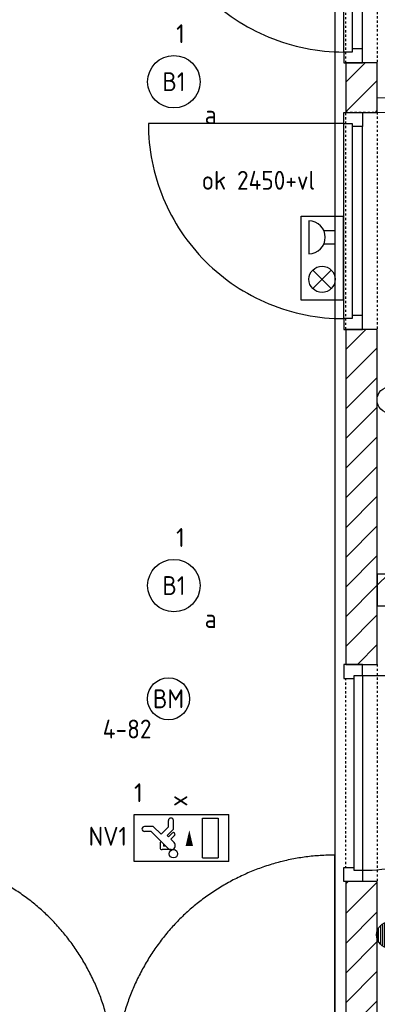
# Model space of a CAD drawing. Header units: millimetres. Extents: x -38031 to 123247, y -16330 to 129979.
# Tile 21 of 235: x 2527 to 4230, y 4041 to 8731. Entities that reach past the tile are written whole.
import ezdxf
from ezdxf.enums import TextEntityAlignment as Align

# ---------------------------------------------------------------- set-up
doc = ezdxf.new("R2010")
doc.units = ezdxf.units.MM
doc.header["$LTSCALE"] = 50
doc.linetypes.add('STYLE_01', pattern=[0.41664, 0.20828, -0.20836])
for name, color, linetype in [('AL$1A---_ALGEMEEN', 8, 'Continuous'), ('AM$1A---_ARCERING', 8, 'Continuous'), ('BOUWKUNDIG', 8, 'Continuous'), ('EB6511--_ATTRIB', 2, 'Continuous'), ('EL6311--', 3, 'Continuous'), ('EL6311--NV', 7, 'Continuous'), ('EL6350--', 3, 'Continuous'), ('EL6511--', 3, 'Continuous'), ('EL6541--', 3, 'Continuous')]:
    doc.layers.add(name, color=color, linetype=linetype)
doc.styles.add('BURO-018', font='iso.shx', dxfattribs={"height": 90})
doc.styles.add('NORATT', font='iso.shx')
pattern_1 = [(45, (-987936.49, -175784.82), (70.710678, -70.710678), [])]

# ---------------------------------------------------------------- blocks, each defined once
blk = doc.blocks.new('1115C2J')
at = {"color": 0, "linetype": 'Continuous'}
for p, q in [((-4.5, 5.5), (4.5, 5.5)), ((-4.5, 1), (-4.5, 5.5)), ((-1.24, 4.309), (-1.24, 4.91)), ((-0.76, 4.11), (-0.76, 4.91)), ((2, 5.15), (3.5, 5.15)), ((2, 1.35), (2, 5.15)), ((3.5, 5.15), (3.5, 1.35)), ((4.5, 1), (4.5, 5.5)), ((-2.681, 4.35), (-3.52, 4.35)), ((-2.88, 3.87), (-3.52, 3.87)), ((-1.271, 2.261), (-2.88, 3.87)), ((-1.94, 3.609), (-2.681, 4.35)), ((-1.24, 4.309), (-1.94, 3.609)), ((-1.374, 3.496), (-0.76, 4.11)), ((-1.94, 2.93), (-2.04, 2.83)), ((-2.04, 2.83), (-2.04, 2.344)), ((-1.233, 3.354), (-1.374, 3.496)), ((-0.872, 3.715), (-1.233, 3.354)), ((-0.646, 3.489), (-1.007, 3.128)), ((-0.705, 2.827), (-1.007, 3.128)), ((-0.988, 2.144), (-1.84, 2.144)), ((-1.714, 2.704), (-1.72, 2.697)), ((-1.72, 2.697), (-1.72, 2.464)), ((-1.474, 2.464), (-1.72, 2.464)), ((4.5, 1), (-4.5, 1)), ((2, 1.35), (3.5, 1.35))]:
    blk.add_line(p, q, dxfattribs=at)
blk.add_lwpolyline([(0.75, 4, 0, 0.7, 0), (0.75, 2.5, 0.7, 0.7, 0)], format="xyseb", dxfattribs=at)
blk.add_circle((-0.76, 1.75), 0.4, dxfattribs=at)
for centre, radius, start, end in [((-1, 4.91), 0.24, 0, 180), ((-3.52, 4.11), 0.24, 90, 270), ((-0.759, 3.602), 0.16, 315, 135), ((-0.988, 2.544), 0.4, 225, 45), ((-1.84, 2.344), 0.2, 180, 270)]:
    blk.add_arc(centre, radius, start, end, dxfattribs=at)
at = {"color": 0, "linetype": 'Continuous', "style": 'BURO-018'}
for tag, p in [('E_GKAST', (0, 15.167)), ('E_GROEP', (0, 12.167)), ('E_SGROEP', (4.5, 12.167)), ('E_ARMCODE', (0, 8))]:
    blk.add_attdef(tag, text='', height=1.8, dxfattribs=at).set_placement(p, align=Align.MIDDLE)
at = {"layer": 'EL6350--', "color": 1, "style": 'BURO-018'}
blk.add_text('x', height=1.8, rotation=90, dxfattribs=at).set_placement((0.564, 6.239))
blk = doc.blocks.new('E00121')
at = {"color": 0, "linetype": 'Continuous'}
for p, q in [((-4, 5), (4, 5)), ((-4, 1), (-4, 5)), ((4, 5), (4, 1)), ((-1.116, 2.116), (-2.884, 3.884)), ((-1.116, 3.884), (-2.884, 2.116)), ((3.562, 4.25), (0.438, 4.25)), ((1.375, 2.818), (1.375, 1.75)), ((2.625, 1.75), (2.625, 2.818)), ((4, 1), (-4, 1))]:
    blk.add_line(p, q, dxfattribs=at)
blk.add_circle((-2, 3), 1.25, dxfattribs=at)
blk.add_arc((2, 4.25), 1.562, 180, 0, dxfattribs=at)
at = {"color": 0, "linetype": 'Continuous', "style": 'BURO-018', "flags": 1}
blk.add_attdef('E_MATCODE', text='', height=1.8, dxfattribs=at).set_placement((0, 0), align=Align.MIDDLE)
blk = doc.blocks.new('1115B3A')
at = {"color": 0, "linetype": 'Continuous'}
blk.add_circle((0, 0), 2.5, dxfattribs=at)
at = {"color": 0, "linetype": 'Continuous', "style": 'BURO-018'}
for tag, p in [('E_GKAST', (0, 8)), ('E_GROEP', (0, 5)), ('E_SGROEP', (4.5, 5)), ('E_ARMCODE', (0, 0)), ('E_SLET', (4.5, -1))]:
    blk.add_attdef(tag, text='', height=1.8, dxfattribs=at).set_placement(p, align=Align.MIDDLE)
blk = doc.blocks.new('E00123')
at = {"color": 0, "linetype": 'Continuous'}
blk.add_circle((0, 0), 2, dxfattribs=at)
at = {"color": 0, "linetype": 'Continuous', "style": 'BURO-018'}
for tag, p in [('E_TEXT1', (0, 4.5)), ('E_TEXT2', (0, 0))]:
    blk.add_attdef(tag, text='', height=1.8, dxfattribs=at).set_placement(p, align=Align.MIDDLE)
at = {"color": 0, "linetype": 'Continuous', "style": 'BURO-018', "flags": 1}
blk.add_attdef('E_MATCODE', (0, 0), '', height=1.8, dxfattribs=at)
blk = doc.blocks.new('1114A1WD')
at = {"color": 0, "linetype": 'Continuous'}
for p, q in [((1.225, 2), (-1.225, 2)), ((1.166, 1.8), (-1.166, 1.8)), ((1.068, 1.6), (-1.068, 1.6)), ((0.917, 1.4), (-0.917, 1.4)), ((0.678, 1.2), (-0.678, 1.2))]:
    blk.add_line(p, q, dxfattribs=at)
blk = doc.blocks.new('1114A1-WD3')
at = {"color": 0, "linetype": 'Continuous'}
for p, q in [((0.625, 3.333), (2.742, 7)), ((2.742, 7), (3.955, 6.3))]:
    blk.add_line(p, q, dxfattribs=at)
blk.add_circle((0, 2.25), 1.25, dxfattribs=at)
at = {"color": 0, "zscale": 100}
blk.add_blockref('1114A1WD', (0, 0), dxfattribs=at)
at = {"color": 0, "linetype": 'Continuous', "style": 'BURO-018'}
for tag, p in [('E_SLET1', (3.356, 9)), ('E_GROEP', (0, 0)), ('E_GKAST', (0, 0))]:
    blk.add_attdef(tag, text='', height=1.8, dxfattribs=at).set_placement(p, align=Align.MIDDLE)
at = {"color": 0, "linetype": 'Continuous', "style": 'BURO-018', "flags": 1}
for tag in ['E_MATCODE', 'E_SGROEP']:
    blk.add_attdef(tag, text='', height=1.8, dxfattribs=at).set_placement((0, 0), align=Align.MIDDLE)
blk = doc.blocks.new('111409A')
at = {"color": 0, "linetype": 'Continuous'}
for p, q in [((3, 6.809), (3, 5.809)), ((3, 4.809), (3, 3.809)), ((3, 2.809), (3, 1.809)), ((2, 1.809), (4, 1.809))]:
    blk.add_line(p, q, dxfattribs=at)
blk = doc.blocks.new('1114A1-KO1')
at = {"color": 0, "linetype": 'Continuous'}
for p, q in [((0.625, 3.333), (2.742, 7)), ((2.742, 7), (3.955, 6.3))]:
    blk.add_line(p, q, dxfattribs=at)
blk.add_circle((0, 2.25), 1.25, dxfattribs=at)
at = {"color": 0, "zscale": 50}
blk.add_blockref('111409A', (0, 0), dxfattribs=at)
at = {"color": 0, "linetype": 'Continuous', "style": 'BURO-018'}
for tag, p in [('E_SLET1', (3.356, 9)), ('E_GROEP', (0, 0)), ('E_GKAST', (0, 0))]:
    blk.add_attdef(tag, text='', height=1.8, dxfattribs=at).set_placement(p, align=Align.MIDDLE)
at = {"color": 0, "linetype": 'Continuous', "style": 'BURO-018', "flags": 1}
for tag in ['E_MATCODE', 'E_SGROEP']:
    blk.add_attdef(tag, text='', height=1.8, dxfattribs=at).set_placement((0, 0), align=Align.MIDDLE)
blk = doc.blocks.new('Group-18')
at = {"layer": 'AL$1A---_ALGEMEEN', "color": 0}
blk.add_lwpolyline([(-51229.9, -14817), (-55289.5, -14815.5), (-55289.5, -17730), (-54414, -17730), (-54414, -24818), (-52331, -24818), (-52331, -18816), (-51229.9, -18817), (-51229.9, -14817)], dxfattribs=at)
blk = doc.blocks.new('32x_hout-mk 810-a')
at = {"color": 0}
blk.add_wipeout([(-20.7, -1023), (-20.7, -11), (-110.7, -11), (-110.7, -1023)], dxfattribs=at).dxf.layer = 'AL$1A---_ALGEMEEN'
at = {"layer": 'AL$1A---_ALGEMEEN', "color": 0}
blk.add_lwpolyline([(-20.7, -1023), (-20.7, -11), (-110.7, -11), (-110.7, -1023)], close=True, dxfattribs=at)
at = {"color": 0}
for points in [[(-20.7, -67), (-20.7, 0), (-110.7, 0), (-110.7, -67)], [(-110.7, -967), (-20.7, -967), (-20.7, -1034), (-110.7, -1034)]]:
    blk.add_wipeout(points, dxfattribs=at).dxf.layer = 'AL$1A---_ALGEMEEN'
at = {"layer": 'AL$1A---_ALGEMEEN', "color": 0}
for points in [[(-20.7, -67), (-20.7, 0), (-110.7, 0), (-110.7, -67)], [(909, -959.2), (908.2, -936.4), (906.8, -913.6), (904.8, -890.8), (902.3, -868.2), (899.2, -845.5), (895.6, -823), (891.4, -800.6), (886.7, -778.2), (881.4, -756), (875.6, -734), (869.2, -712), (862.4, -690.3), (854.9, -668.7), (847, -647.3), (838.5, -626.1), (829.5, -605.1), (820, -584.4), (810, -563.9), (799.5, -543.6), (788.5, -523.6), (777, -503.9), (765, -484.5), (752.6, -465.3), (739.6, -446.5), (726.3, -428), (712.5, -409.8), (698.2, -392), (683.5, -374.5), (668.4, -357.5), (652.8, -340.7), (636.9, -324.4), (620.6, -308.5), (603.8, -292.9), (586.7, -277.8), (569.3, -263.1), (551.5, -248.8), (533.3, -235), (514.8, -221.6), (496, -208.7), (476.8, -196.3), (457.4, -184.3), (437.7, -172.8), (417.7, -161.8), (397.4, -151.3), (376.9, -141.3), (356.2, -131.8), (335.2, -122.8), (314, -114.3), (292.6, -106.4), (271, -98.9), (249.3, -92), (227.3, -85.7), (205.3, -79.9), (183.1, -74.6), (160.7, -69.9), (138.3, -65.7), (115.8, -62.1), (93.1, -59), (70.4, -56.5), (47.7, -54.5), (24.9, -53.1), (2.1, -52.3), (-20.7, -52), (-20.7, -982), (909.3, -982)], [(-110.7, -967), (-20.7, -967), (-20.7, -1034), (-110.7, -1034)]]:
    blk.add_lwpolyline(points, close=True, dxfattribs=at)
at = {"color": 0}
blk.add_wipeout([(-60.7, -52), (-20.7, -52), (-20.7, -982), (-60.7, -982)], dxfattribs=at).dxf.layer = 'AL$1A---_ALGEMEEN'
at = {"layer": 'AL$1A---_ALGEMEEN', "color": 0}
blk.add_lwpolyline([(-60.7, -52), (-20.7, -52), (-20.7, -982), (-60.7, -982)], close=True, dxfattribs=at)
blk = doc.blocks.new('32x_hout-mk 969a-p')
at = {"color": 0}
for points in [[(-20.7, -67), (-20.7, 0), (-110.7, 0), (-110.7, -67)], [(-110.7, -967), (-20.7, -967), (-20.7, -1034), (-110.7, -1034)]]:
    blk.add_wipeout(points, dxfattribs=at).dxf.layer = 'AL$1A---_ALGEMEEN'
at = {"layer": 'AL$1A---_ALGEMEEN', "color": 0}
for points in [[(-20.7, -67), (-20.7, 0), (-110.7, 0), (-110.7, -67)], [(909, -74.8), (908.2, -97.6), (906.8, -120.4), (904.8, -143.2), (902.3, -165.8), (899.2, -188.5), (895.6, -211), (891.4, -233.4), (886.7, -255.8), (881.4, -278), (875.6, -300), (869.2, -322), (862.4, -343.7), (854.9, -365.3), (847, -386.7), (838.5, -407.9), (829.5, -428.9), (820, -449.6), (810, -470.1), (799.5, -490.4), (788.5, -510.4), (777, -530.1), (765, -549.5), (752.6, -568.7), (739.6, -587.5), (726.3, -606), (712.5, -624.2), (698.2, -642), (683.5, -659.5), (668.4, -676.5), (652.8, -693.3), (636.9, -709.6), (620.6, -725.5), (603.8, -741.1), (586.7, -756.2), (569.3, -770.9), (551.5, -785.2), (533.3, -799), (514.8, -812.4), (496, -825.3), (476.8, -837.7), (457.4, -849.7), (437.7, -861.2), (417.7, -872.2), (397.4, -882.7), (376.9, -892.7), (356.2, -902.2), (335.2, -911.2), (314, -919.7), (292.6, -927.6), (271, -935.1), (249.3, -942), (227.3, -948.3), (205.3, -954.1), (183.1, -959.4), (160.7, -964.1), (138.3, -968.3), (115.8, -971.9), (93.1, -975), (70.4, -977.5), (47.7, -979.5), (24.9, -980.9), (2.1, -981.7), (-20.7, -982), (-20.7, -52), (909.3, -52)], [(-110.7, -967), (-20.7, -967), (-20.7, -1034), (-110.7, -1034)]]:
    blk.add_lwpolyline(points, close=True, dxfattribs=at)
at = {"color": 0}
blk.add_wipeout([(-60.7, -52), (-20.7, -52), (-20.7, -982), (-60.7, -982)], dxfattribs=at).dxf.layer = 'AL$1A---_ALGEMEEN'
at = {"layer": 'AL$1A---_ALGEMEEN', "color": 0}
blk.add_lwpolyline([(-60.7, -52), (-20.7, -52), (-20.7, -982), (-60.7, -982)], close=True, dxfattribs=at)
blk = doc.blocks.new('Group-141')
at = {"layer": 'AL$1A---_ALGEMEEN', "color": 0}
for q in [(52, 1152), (1079, 114)]:
    blk.add_line((52, 114), q, dxfattribs=at)
blk.add_open_spline([(1079, 114), (1079, 392.1), (803.8, 873.9), (327.2, 1152), (52, 1152)], degree=2, dxfattribs=at)
blk = doc.blocks.new('Group-142')
at = {"layer": 'AL$1A---_ALGEMEEN', "color": 0}
for q in [(2131, 1152), (1089, 114)]:
    blk.add_line((2131, 114), q, dxfattribs=at)
blk.add_open_spline([(2131, 1152), (1851.8, 1152), (1368.2, 873.9), (1089, 392.1), (1089, 114)], degree=2, dxfattribs=at)
blk = doc.blocks.new('32x_hout-mk 846-p')
at = {"layer": 'AL$1A---_ALGEMEEN', "color": 0}
for name in ['Group-141', 'Group-142']:
    blk.add_blockref(name, (0, 0), dxfattribs=at)
at = {"color": 0}
for points in [[(0, 114), (67, 114), (67, 0), (0, 0)], [(2116, 114), (2183, 114), (2183, 0), (2116, 0)]]:
    blk.add_wipeout(points, dxfattribs=at).dxf.layer = 'AL$1A---_ALGEMEEN'
at = {"layer": 'AL$1A---_ALGEMEEN', "color": 0}
for points in [[(0, 114), (67, 114), (67, 0), (0, 0)], [(2116, 114), (2183, 114), (2183, 0), (2116, 0)]]:
    blk.add_lwpolyline(points, close=True, dxfattribs=at)
at = {"color": 0}
blk.add_wipeout([(1089, 114), (2131, 114), (2131, 74), (1089, 74)], dxfattribs=at).dxf.layer = 'AL$1A---_ALGEMEEN'
at = {"layer": 'AL$1A---_ALGEMEEN', "color": 0}
blk.add_lwpolyline([(1089, 114), (2131, 114), (2131, 74), (1089, 74)], close=True, dxfattribs=at)
at = {"color": 0}
blk.add_wipeout([(42, 114), (1079, 114), (1079, 74), (42, 74)], dxfattribs=at).dxf.layer = 'AL$1A---_ALGEMEEN'
at = {"layer": 'AL$1A---_ALGEMEEN', "color": 0}
blk.add_lwpolyline([(42, 114), (1079, 114), (1079, 74), (42, 74)], close=True, dxfattribs=at)
blk = doc.blocks.new('200254 W 210 11-06-2007')
at = {"layer": 'AM$1A---_ARCERING', "linetype": 'Continuous', "lineweight": 5}
h = blk.add_hatch(dxfattribs=at)
h.set_pattern_fill('1_100_LICHTE_WAND___', color=256, scale=50, style=0, pattern_type=2)
h.set_pattern_definition([(90, (-987936.5, -175784.82), (250, 0), []), (90, (-987886.5, -175784.82), (250, 0), []), (90, (-987861.5, -175784.82), (250, 0), []), (90, (-987836.5, -175784.82), (250, 0), []), (90, (-987911.5, -175784.82), (250, 0), [])])
h.paths.add_polyline_path([(-30014, -16628.4), (-31969, -16628.4), (-31969, -16698.4), (-30014, -16698.4)])
h = blk.add_hatch(dxfattribs=at)
h.set_pattern_fill('KALKZANDSTEEN', color=256, scale=50, style=0, pattern_type=2)
h.set_pattern_definition(pattern_1)
h.paths.add_polyline_path([(-31969, -18897.6), (-31969, -19047.6), (-26124.8, -19047.6), (-26124.8, -18897.6)])
at = {"layer": 'AL$1A---_ALGEMEEN', "linetype": 'Continuous', "lineweight": 18}
blk.add_lwpolyline([(-30014, -16628.4), (-31969, -16628.4), (-31969, -16698.4), (-30014, -16698.4)], close=True, dxfattribs=at)
at = {"layer": 'AL$1A---_ALGEMEEN'}
blk.add_lwpolyline([(-31969, -18897.6), (-31969, -19047.6), (-26124.8, -19047.6), (-26124.8, -18897.6)], close=True, dxfattribs=at)
at = {"layer": 'AL$1A---_ALGEMEEN', "linetype": 'STYLE_01'}
blk.add_lwpolyline([(-32119, -19327.4), (-31969, -19327.4), (-31969, -20361.4), (-32119, -20361.4)], close=True, dxfattribs=at)
at = {"layer": 'AL$1A---_ALGEMEEN'}
blk.add_blockref('Group-18', (20162, 3587.4), dxfattribs=at)
at = {"layer": 'AL$1A---_ALGEMEEN', "rotation": 180}
for p in [(-32149.7, -16462.6), (-32149.7, -17732.4)]:
    blk.add_blockref('32x_hout-mk 810-a', p, dxfattribs=at)
at = {"layer": 'AL$1A---_ALGEMEEN'}
blk.add_blockref('32x_hout-mk 969a-p', (-32018.3, -19327.4), dxfattribs=at)
at = {"layer": 'AM$1A---_ARCERING', "linetype": 'Continuous', "lineweight": 5}
h = blk.add_hatch(dxfattribs=at)
h.set_pattern_fill('KALKZANDSTEEN', color=256, scale=50, style=0, pattern_type=2)
h.set_pattern_definition(pattern_1)
h.paths.add_polyline_path([(-31969, -16698.4), (-31969, -16462.6), (-32119, -16462.6), (-32119, -16698.4)])
h = blk.add_hatch(dxfattribs=at)
h.set_pattern_fill('KALKZANDSTEEN', color=256, scale=50, style=0, pattern_type=2)
h.set_pattern_definition(pattern_1)
h.paths.add_polyline_path([(-32119, -17732.4), (-32119, -19327.4), (-31969, -19327.4), (-31969, -17732.4)])
h = blk.add_hatch(dxfattribs=at)
h.set_pattern_fill('KALKZANDSTEEN', color=256, scale=50, style=0, pattern_type=2)
h.set_pattern_definition(pattern_1)
h.paths.add_polyline_path([(-32119, -20361.4), (-32119, -21613.6), (-31969, -21613.6), (-31969, -20361.4)])
at = {"layer": 'AL$1A---_ALGEMEEN', "linetype": 'STYLE_01'}
for points in [[(-32119, -15427.4), (-31969, -15427.4), (-31969, -16462.6), (-32119, -16462.6)], [(-32119, -16697.4), (-31969, -16697.4), (-31969, -17731.4), (-32119, -17731.4)]]:
    blk.add_lwpolyline(points, close=True, dxfattribs=at)
at = {"layer": 'AL$1A---_ALGEMEEN'}
for points in [[(-31969, -16698.4), (-31969, -16462.6), (-32119, -16462.6), (-32119, -16698.4)], [(-32119, -17732.4), (-32119, -19327.4), (-31969, -19327.4), (-31969, -17732.4)], [(-32119, -20361.4), (-32119, -21613.6), (-31969, -21613.6), (-31969, -20361.4)]]:
    blk.add_lwpolyline(points, close=True, dxfattribs=at)
blk.add_blockref('32x_hout-mk 846-p', (-34302, -21387.6), dxfattribs=at)

msp = doc.modelspace()

# ---------------------------------------------------------------- block references
at = {"layer": 'BOUWKUNDIG'}
msp.add_blockref('200254 W 210 11-06-2007', (36199, 24987.6), dxfattribs=at)

# ---------------------------------------------------------------- next in the draw order: block references
at = {"layer": 'EL6311--'}
ref = msp.add_blockref('1115B3A', (3261.6, 8435.7), dxfattribs=dict(at, xscale=50, yscale=50, zscale=50, rotation=90))
ref.add_attrib('E_ARMCODE', 'B1', dxfattribs={"layer": '0', "color": 1, "linetype": 'Continuous', "height": 90, "style": 'BURO-018'}).set_placement((3261.6, 8435.7), align=Align.MIDDLE)
ref.add_attrib('E_SLET', 'a', dxfattribs={"layer": '0', "color": 1, "linetype": 'Continuous', "height": 90, "style": 'BURO-018'}).set_placement((3436.6, 8278.9), align=Align.MIDDLE)
ref.add_attrib('E_GROEP', '1', dxfattribs={"layer": '0', "color": 1, "linetype": 'Continuous', "height": 90, "style": 'BURO-018'}).set_placement((3292.6, 8664.6), align=Align.MIDDLE)
ref = msp.add_blockref('1115B3A', (3261.6, 6035.7), dxfattribs=dict(at, xscale=50, yscale=50, zscale=50, rotation=90))
ref.add_attrib('E_ARMCODE', 'B1', dxfattribs={"layer": '0', "color": 1, "linetype": 'Continuous', "height": 90, "style": 'BURO-018'}).set_placement((3261.6, 6035.7), align=Align.MIDDLE)
ref.add_attrib('E_SLET', 'a', dxfattribs={"layer": '0', "color": 1, "linetype": 'Continuous', "height": 90, "style": 'BURO-018'}).set_placement((3436.6, 5878.9), align=Align.MIDDLE)
ref.add_attrib('E_GROEP', '1', dxfattribs={"layer": '0', "color": 1, "linetype": 'Continuous', "height": 90, "style": 'BURO-018'}).set_placement((3292.6, 6264.6), align=Align.MIDDLE)
at = {"layer": 'EL6311--', "xscale": 50, "yscale": 50, "zscale": 50, "rotation": 270}
msp.add_blockref('1114A1-WD3', (4176.2, 4371.7), dxfattribs=at)
at = {"layer": 'EL6311--NV'}
ref = msp.add_blockref('1115C2J', (3297.5, 4670.8), dxfattribs=dict(at, xscale=50, yscale=50, zscale=50))
ref.add_attrib('E_ARMCODE', 'NV1', dxfattribs={"layer": '0', "color": 1, "linetype": 'Continuous', "height": 90, "style": 'BURO-018'}).set_placement((2946.9, 4841.8), align=Align.MIDDLE)
ref.add_attrib('E_GROEP', '1', dxfattribs={"layer": '0', "color": 1, "linetype": 'Continuous', "height": 90, "style": 'BURO-018'}).set_placement((3092.5, 5049.3), align=Align.MIDDLE)
at = {"layer": 'EL6511--'}
ref = msp.add_blockref('E00123', (3235.9, 5496.6), dxfattribs=dict(at, xscale=50, yscale=50, zscale=50))
ref.add_attrib('E_TEXT2', 'BM', dxfattribs={"layer": 'EB6511--_ATTRIB', "color": 1, "linetype": 'Continuous', "height": 90, "style": 'NORATT'}).set_placement((3235.9, 5496.6), align=Align.MIDDLE)
ref.add_attrib('E_TEXT1', '4-82', dxfattribs={"layer": 'EB6511--_ATTRIB', "color": 1, "linetype": 'Continuous', "height": 90, "style": 'NORATT'}).set_placement((3039, 5352.7), align=Align.MIDDLE)
at = {"layer": 'EL6541--', "xscale": 50, "yscale": 50, "zscale": 50}
for name, p, rotation in [('E00121', (4116.8, 7594.6), 90), ('1114A1-KO1', (4178.8, 6920.1), 270)]:
    msp.add_blockref(name, p, dxfattribs=dict(at, rotation=rotation))

# ---------------------------------------------------------------- next in the draw order: texts
at = {"layer": 'EL6541--', "color": 1, "style": 'BURO-018'}
msp.add_text('ok 2450+vl', height=90, dxfattribs=at).set_placement((3394, 7921.2))

doc.saveas('drawing.dxf')
